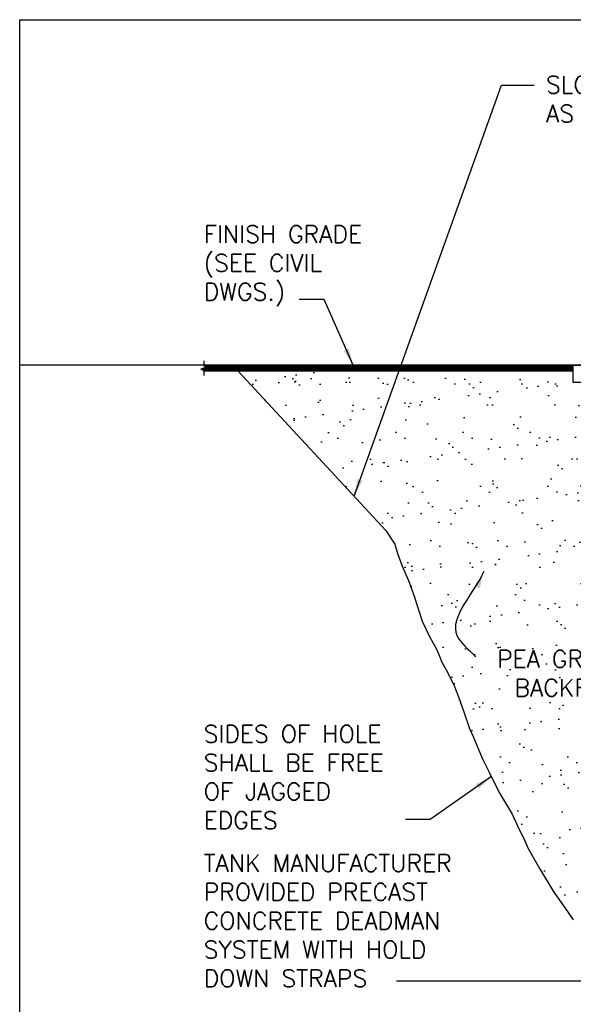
# Model space of a CAD drawing. Extents: x -169 to 6736, y -208 to 3022.
# Tile 201 of 256: x 1176 to 1368, y 762 to 1104. Entities that reach past the tile are written whole.
import ezdxf

# ---------------------------------------------------------------- set-up
doc = ezdxf.new("R2010")
doc.units = 0
doc.header["$MEASUREMENT"] = 0
for name, color, linetype in [('FREEZE-LINES', 8, 'CONTINUOUS'), ('FREEZE-OUTLINE-TITLES', 60, 'CONTINUOUS'), ('PEAGRAVEL-HATCH', 3, 'CONTINUOUS'), ('TANK-HOLE', 5, 'CONTINUOUS'), ('TANK-SLAB', 6, 'CONTINUOUS'), ('TEXT', 3, 'CONTINUOUS')]:
    doc.layers.add(name, color=color, linetype=linetype)
doc.styles.add('SIMPLEX', font='simplex')
doc.dimstyles.new('DIM64', dxfattribs={"dimscale": 64, "dimtxt": 0.09375, "dimasz": 0.09375, "dimexe": 0.0625, "dimexo": 0.0625, "dimgap": 0.046875, "dimtad": 1, "dimdec": 4, "dimzin": 3, "dimdsep": 46, "dimlunit": 4, "dimtxsty": 'SIMPLEX', "dimcen": 0, "dimclrd": 256, "dimclre": 256, "dimclrt": 256, "dimadec": 0, "dimazin": 0, "dimtfac": 1, "dimtdec": 4, "dimtmove": 0, "dimatfit": 3, "dimfxl": 1, "dimfrac": 2, "dimtolj": 1, "dimtzin": 0, "dimarcsym": 0})

msp = doc.modelspace()

# ---------------------------------------------------------------- hatches: boundary and pattern name
at = {"layer": 'PEAGRAVEL-HATCH'}
h = msp.add_hatch(dxfattribs=at)
h.set_pattern_fill('AR-SAND', color=256, scale=7.5, style=0)
h.set_pattern_definition([(37.5, (1251.882, 978.015), (-0.4725, 14.4512), [0, -11.4, 0, -12.75, 0, -12.1875]), (7.5, (1251.882, 978.015), (13.2733, 21.166), [0, -6.15, 0, -10.275, 0, -3.9375]), (327.5, (1242.657, 978.015), (23.3561, 0.0424), [0, -3.75, 0, -13.5, 0, -17.625]), (317.5, (1242.657, 978.015), (22.546, 6.5826), [0, -1.875, 0, -8.85, 0, -10.125])])
h.paths.add_polyline_path([(1368.30487, 978.01471), (1368.30487, 982.01471), (1251.92127, 982.01471), (1255.74955, 978.01471)])
h = msp.add_hatch(dxfattribs=at)
h.set_pattern_fill('AR-SAND', color=256, scale=7.5, style=0)
h.set_pattern_definition([(37.5, (1276.946, 791.531), (-0.47245, 14.4512), [0, -11.4, 0, -12.75, 0, -12.1875]), (7.5, (1276.946, 791.531), (13.2733, 21.1661), [0, -6.15, 0, -10.275, 0, -3.9375]), (327.5, (1267.721, 791.531), (23.35606, 0.04244), [0, -3.75, 0, -13.5, 0, -17.625]), (317.5, (1267.721, 791.531), (22.546, 6.5826), [0, -1.875, 0, -8.85, 0, -10.125])])
h.paths.add_polyline_path([(1389.66072, 978.01471), (1251.92724, 982.01454), (1304.72856, 924.30832), (1308.14973, 916.16158), (1313.15189, 903.54728), (1314.4737, 899.34252), (1319.52846, 887.80718), (1324.19293, 878.31868), (1325.51474, 875.6907), (1325.97589, 874.77387), (1326.83656, 873.06272), (1326.3182, 874.37671), (1327.35492, 871.74874), (1327.6141, 870.96034), (1330.31428, 863.70323), (1331.25867, 860.79094), (1331.9197, 859.40725), (1333.80847, 853.58268), (1334.37954, 853.03071), (1336.60959, 847.6096), (1337.87051, 845.18684), (1343.27719, 834.31725), (1345.75665, 829.92632), (1350.24061, 822.35836), (1352.40013, 816.74091), (1353.42849, 814.80567), (1354.69563, 812.58279), (1358.88892, 805.2267), (1366.88097, 791.33949), (1384.69763, 769.39189)])
h.paths.add_polyline_path([(1357.85182, 867.55102), (1416.85182, 867.55102), (1416.85182, 886.55102), (1357.85182, 886.55102)])
h = msp.add_hatch(dxfattribs=at)
h.set_pattern_fill('AR-SAND', color=256, scale=7.5, style=0)
h.set_pattern_definition([(37.5, (1357.813, 767.535), (-0.47245, 14.4512), [0, -11.4, 0, -12.75, 0, -12.1875]), (7.5, (1357.813, 767.535), (13.2733, 21.1661), [0, -6.15, 0, -10.275, 0, -3.9375]), (327.5, (1348.588, 767.535), (23.35606, 0.04244), [0, -3.75, 0, -13.5, 0, -17.625]), (317.5, (1348.588, 767.535), (22.546, 6.5826), [0, -1.875, 0, -8.85, 0, -10.125])])
edge = h.paths.add_edge_path()
edge.add_line((1419.41072, 946.07721), (1409.22617, 946.07721))
edge.add_line((1409.22617, 946.07721), (1409.22617, 978.01471))
edge.add_line((1409.22617, 978.01471), (1389.66072, 978.01471))
edge.add_line((1389.66072, 978.01471), (1385.10031, 779.83272))
edge.add_line((1385.10031, 779.83272), (1392.3432, 779.62327))
edge.add_line((1392.3432, 779.62327), (1399.32536, 779.71057))
edge.add_line((1399.32536, 779.71057), (1410.47903, 779.71057))
edge.add_line((1410.47903, 779.71057), (1413.42609, 779.55024))
edge.add_line((1413.42609, 779.55024), (1413.89078, 779.52603))
edge.add_arc((1414.29231, 810.99152), 31.46805, 269.2688754, 272.3637351)
edge.add_line((1415.59016, 779.55024), (1418.5058, 779.62512))
edge.add_line((1418.5058, 779.62512), (1424.19313, 779.52783))
edge.add_line((1424.19313, 779.52783), (1419.41072, 946.07721))
h.paths.add_polyline_path([(1357.85182, 867.55102), (1416.85182, 867.55102), (1416.85182, 886.55102), (1357.85182, 886.55102)])

# ---------------------------------------------------------------- linework, layer by layer
at = {"layer": 'FREEZE-LINES', "linetype": 'Continuous'}
msp.add_line((1465.54057, 984.01471), (1175.99403, 984.01471), dxfattribs=at)
at = {"layer": 'FREEZE-OUTLINE-TITLES', "linetype": 'Continuous'}
msp.add_lwpolyline([(1175.99403, 1104.01471), (2219.99403, 1104.01471), (2219.99403, 564.00736), (1175.99403, 564.00736)], close=True, dxfattribs=at)
at = {"layer": 'TANK-HOLE', "linetype": 'Continuous'}
msp.add_lwpolyline([(1251.92724, 982.01454), (1303.14757, 926.6735), (1306.30955, 921.94314), (1307.34627, 918.26397), (1308.95318, 914.0592), (1311.02662, 909.32884), (1313.15189, 903.54728), (1315.79552, 895.13775), (1318.38731, 889.88179), (1320.66962, 885.73257), (1321.5493, 883.57464), (1322.58602, 880.94666), (1324.19293, 878.31868), (1326.83656, 873.06272), (1328.39163, 868.85796), (1330.31428, 863.70323), (1332.20306, 857.87866), (1333.52511, 855.11127), (1335.23397, 850.95016), (1336.60959, 847.6096), (1339.13143, 842.76408), (1342.59466, 835.70788), (1347.07862, 828.13992), (1348.91864, 824.14477), (1351.51043, 818.88881), (1352.59899, 816.26083), (1356.79227, 808.90474), (1361.51476, 801.01855), (1365.22795, 795.8305), (1368.31084, 791.52311)], dxfattribs=at)
at = {"layer": 'TANK-SLAB', "color": 7}
for p, q in [((1368.30487, 982.60846), (1238.96593, 982.60846)), ((1368.30487, 982.88971), (1239.62087, 982.88971)), ((1368.30487, 982.32721), (1239.64182, 982.32721)), ((1368.30487, 984.01471), (1239.92127, 984.01471)), ((1368.30487, 982.01471), (1239.92127, 982.01471)), ((1368.30487, 983.73346), (1240.12562, 983.73346)), ((1368.30487, 983.17096), (1240.29676, 983.17096)), ((1368.30487, 983.45221), (1240.80151, 983.45221))]:
    msp.add_line(p, q, dxfattribs=at)
at = {"layer": 'TANK-SLAB', "linetype": 'Continuous'}
msp.add_lwpolyline([(1239.92127, 985.51471), (1239.92127, 983.8185), (1240.88708, 983.4166), (1238.95546, 982.61282), (1239.92127, 982.21093), (1239.92127, 980.51471)], dxfattribs=at)
at = {"layer": 'TANK-SLAB', "const_width": 0.29}
for points in [[(1368.3059, 983.8691), (1416.55475, 983.86741), (1490.47691, 983.86741), (1502.45903, 985.36517)], [(1368.30466, 978.15738), (1503.38446, 978.15738)]]:
    msp.add_lwpolyline(points, dxfattribs=at)
at = {"layer": 'TANK-SLAB'}
msp.add_lwpolyline([(1387.87032, 978.01471), (1368.30487, 978.01471), (1368.30487, 984.01471), (1383.98658, 984.01471)], dxfattribs=at)

# ---------------------------------------------------------------- texts
at = {"layer": 'TEXT', "char_height": 6, "style": 'SIMPLEX'}
for s, insert, width, attachment_point in [("SLOPE EXCAVATION AS REQ'D.", (1358.82206, 1084.4339), 90.2159827, 1), ('FINISH GRADE (SEE CIVIL DWGS.)', (1239.92127, 1032.54678), 72.4523901, 1), ('PEA GRAVEL BACKFILL', (1365.99598, 877.05102), 63.7671022, 5), ('SIDES OF HOLE SHALL BE FREE OF JAGGED EDGES', (1239.92127, 859.03088), 68.971409, 1), ('TANK MANUFACTURER PROVIDED PRECAST CONCRETE DEADMAN SYSTEM WITH HOLD DOWN STRAPS', (1239.92127, 814.15999), 104.1231054, 1)]:
    msp.add_mtext(s, dxfattribs=dict(at, insert=insert, width=width, attachment_point=attachment_point))

# ---------------------------------------------------------------- leaders
at = {"layer": 'TEXT'}
for points in [[(1292.15059, 938.54891), (1343.40191, 1081.23522), (1354.69772, 1081.23522)], [(1291.83788, 984.01471), (1281.79387, 1006.89987), (1273.04745, 1006.89987)], [(1339.88242, 841.2098), (1318.61418, 826.30211), (1310.0343, 826.30211)], [(1413.66072, 791.52328), (1394.63754, 770.19983), (1306.8475, 770.19983)]]:
    msp.add_leader(points, dimstyle='DIM64', dxfattribs=at)
at = {"layer": 'TEXT', "path_type": 1}
msp.add_leader([(1337.20518, 912.4729), (1327.89063, 890.14981), (1334.31641, 882.76114)], dimstyle='DIM64', override={"dimgap": 0.0625, "dimtad": 0}, dxfattribs=at)

doc.saveas('drawing.dxf')
